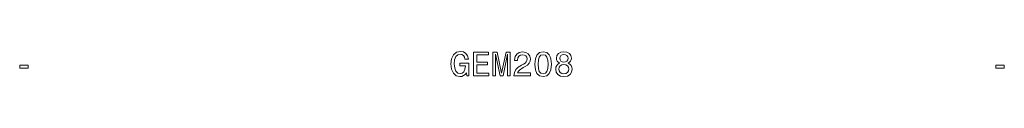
# Model space of a CAD drawing. Extents: x 71 to 173, y 66 to 69.
import ezdxf

# ---------------------------------------------------------------- set-up
doc = ezdxf.new("R2010")
doc.units = 0

msp = doc.modelspace()

# ---------------------------------------------------------------- linework, layer by layer
at = {"color": 7, "lineweight": 13}
for points in [[(117.283859, 66.865997), (117.3451, 66.530983), (117.525215, 66.530983), (117.525215, 67.881851), (116.613831, 67.881851), (116.613831, 67.575653), (117.175797, 67.575653), (117.175797, 67.554039), (117.132568, 67.222626), (117.017288, 66.977669), (116.840775, 66.822769), (116.621033, 66.772339), (116.376083, 66.837181), (116.185158, 67.0317), (116.062683, 67.35231), (116.019455, 67.791786), (116.059074, 68.227669), (116.181549, 68.548271), (116.376083, 68.742798), (116.639046, 68.811241), (116.819168, 68.775223), (116.966858, 68.674355), (117.074921, 68.505043), (117.136169, 68.278099), (117.492798, 68.278099), (117.399139, 68.623924), (117.222626, 68.883286), (116.97406, 69.041786), (116.66066, 69.099426), (116.25, 69.009369), (115.940201, 68.746399), (115.742073, 68.332138), (115.67363, 67.780983), (115.742073, 67.226227), (115.940201, 66.811966), (116.231987, 66.548996), (116.599426, 66.46254), (116.804749, 66.491356), (116.988472, 66.5634), (117.146973, 66.689484)], [(118.036743, 66.530983), (119.62175, 66.530983), (119.62175, 66.83358), (118.368149, 66.83358), (118.368149, 67.680115), (119.484863, 67.680115), (119.484863, 67.979111), (118.368149, 67.979111), (118.368149, 68.728386), (119.592941, 68.728386), (119.592941, 69.030983), (118.036743, 69.030983)], [(120.061234, 66.530983), (120.338608, 66.530983), (120.338608, 68.800438), (120.806915, 66.530983), (121.116714, 66.530983), (121.581406, 68.800438), (121.581406, 66.530983), (121.862389, 66.530983), (121.862389, 69.030983), (121.422905, 69.030983), (120.961807, 66.82637), (120.504318, 69.030983), (120.061234, 69.030983)], [(122.251434, 66.530983), (123.969734, 66.530983), (123.969734, 66.840782), (122.611664, 66.840782), (122.687317, 67.010086), (122.817001, 67.150581), (123.216858, 67.406342), (123.42939, 67.514412), (123.667145, 67.669312), (123.836449, 67.849426), (123.933716, 68.061966), (123.969734, 68.303314), (123.908493, 68.605911), (123.739189, 68.843666), (123.47982, 68.994957), (123.144806, 69.048996), (122.798981, 68.987755), (122.536018, 68.818443), (122.366714, 68.548271), (122.309074, 68.191643), (122.309074, 68.141212), (122.636887, 68.141212), (122.636887, 68.170029), (122.669304, 68.414986), (122.766571, 68.5951), (122.921463, 68.710381), (123.126801, 68.75), (123.335732, 68.713982), (123.490631, 68.623924), (123.591492, 68.483429), (123.627518, 68.306923), (123.602295, 68.141212), (123.533859, 68.000725), (123.418579, 67.878242), (123.260086, 67.77018), (123.047546, 67.6549), (122.694519, 67.431557), (122.445961, 67.19381), (122.298264, 66.905624), (122.251434, 66.541786)], [(124.430832, 67.752167), (124.484863, 67.1866), (124.654175, 66.783142), (124.924347, 66.538185), (125.298981, 66.458939), (125.670021, 66.538185), (125.940201, 66.783142), (126.105896, 67.1866), (126.163544, 67.752167), (126.105896, 68.314125), (126.03746, 68.537468), (125.940201, 68.721184), (125.670021, 68.966141), (125.298981, 69.048996), (124.924347, 68.966141), (124.654175, 68.717583), (124.484863, 68.314125)], [(127.020889, 67.878242), (126.837173, 67.777382), (126.71109, 67.636894), (126.631836, 67.460381), (126.606621, 67.247841), (126.664261, 66.927238), (126.829964, 66.67868), (127.100136, 66.52018), (127.467575, 66.458939), (127.831406, 66.52018), (128.101578, 66.67868), (128.267288, 66.927238), (128.328522, 67.247841), (128.299713, 67.460381), (128.22406, 67.636894), (128.094376, 67.777382), (127.914261, 67.878242), (128.05835, 67.964699), (128.15921, 68.08358), (128.220459, 68.227669), (128.242065, 68.404182), (128.184433, 68.659943), (128.033142, 68.86528), (127.788177, 68.998566), (127.467575, 69.048996), (127.143364, 68.998566), (126.898407, 68.86528), (126.743507, 68.659943), (126.689468, 68.404182), (126.707489, 68.227669), (126.768723, 68.08358)], [(124.776649, 67.752167), (124.805466, 68.188042), (124.895523, 68.501442), (125.057632, 68.685165), (125.298981, 68.75), (125.536736, 68.685165), (125.698837, 68.501442), (125.788895, 68.188042), (125.817719, 67.752167), (125.788895, 67.312683), (125.698837, 66.999283), (125.536736, 66.815567), (125.298981, 66.754326), (125.057632, 66.815567), (124.895523, 66.999283), (124.805466, 67.312683)], [(127.031693, 68.375366), (127.060516, 68.533867), (127.146965, 68.656342), (127.283859, 68.731995), (127.467575, 68.760811), (127.64769, 68.731995), (127.784576, 68.656342), (127.871033, 68.533867), (127.90345, 68.375366), (127.871033, 68.213257), (127.784576, 68.087181), (127.64769, 68.004326), (127.467575, 67.979111), (127.283859, 68.007927), (127.146965, 68.087181), (127.060516, 68.213257)], [(70.648415, 67.355911), (71.520172, 67.355911), (71.520172, 67.640495), (70.648415, 67.640495)], [(126.952438, 67.255043), (126.984863, 67.445969), (127.089325, 67.590057), (127.251434, 67.683723), (127.467575, 67.716141), (127.680107, 67.683723), (127.842209, 67.590057), (127.946678, 67.445969), (127.982697, 67.255043), (127.946678, 67.049713), (127.842209, 66.894814), (127.680107, 66.793953), (127.467575, 66.761528), (127.251434, 66.793953), (127.089325, 66.894814), (126.984863, 67.049713)], [(172.572021, 67.355911), (173.443771, 67.355911), (173.443771, 67.640495), (172.572021, 67.640495)]]:
    msp.add_lwpolyline(points, close=True, dxfattribs=at)

doc.saveas('drawing.dxf')
